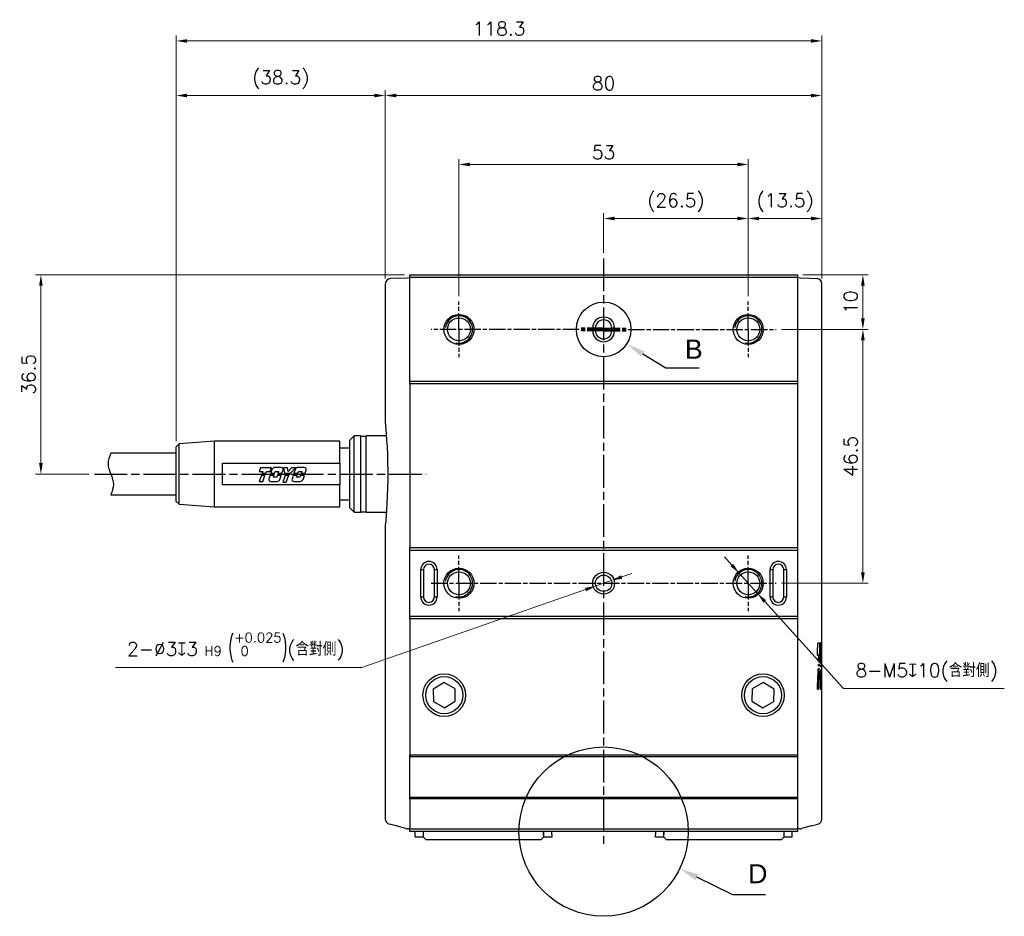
# Model space of a CAD drawing. Header units: millimetres. Extents: x 0 to 7391, y -1386 to 1500.
# Tile 40 of 127: x 4518 to 4698, y 977 to 1142. Entities that reach past the tile are written whole.
import ezdxf

# ---------------------------------------------------------------- set-up
doc = ezdxf.new("R2010")
doc.units = ezdxf.units.MM
doc.header["$LTSCALE"] = 0.5
doc.linetypes.add('AM_ISO08W050', pattern=[18, 12, -1.5, 3, -1.5])
doc.linetypes.add('AM_ISO08W050x2', pattern=[9, 6, -0.75, 1.5, -0.75])
for name, color, linetype, lineweight in [('AM_5', 3, 'Continuous', 25), ('AM_7', 4, 'AM_ISO08W050', 25), ('AM_8', 1, 'Continuous', 25)]:
    doc.layers.add(name, color=color, linetype=linetype, lineweight=lineweight)
doc.styles.get("Standard").update_dxf_attribs({"font": 'arial.ttf'})
doc.styles.add('尺寸標註', font='romans.shx', dxfattribs={"bigfont": 'CHINESET.SHX'})
doc.dimstyles.new('複本 CNS2-1$0', dxfattribs={"dimtxt": 2.5, "dimasz": 2, "dimexe": 1, "dimexo": 1, "dimgap": 1, "dimtad": 1, "dimdsep": 46, "dimtxsty": '尺寸標註', "dimcen": 0, "dimclrd": 2, "dimclre": 2, "dimclrt": 3, "dimadec": 0, "dimazin": 2, "dimtp": 0.1, "dimtm": 0.1, "dimtfac": 0.71, "dimtmove": 0, "dimatfit": 0, "dimfxl": 0, "dimlwd": 13, "dimlwe": 13, "dimarcsym": 0})
doc.dimstyles.new('複本 CNS2-1$3', dxfattribs={"dimtxt": 2.5, "dimasz": 2, "dimexe": 1, "dimexo": 1, "dimgap": 1, "dimtad": 1, "dimtoh": 1, "dimdsep": 46, "dimtxsty": '尺寸標註', "dimcen": 0, "dimclrd": 2, "dimclre": 2, "dimclrt": 3, "dimadec": 0, "dimazin": 2, "dimtp": 0.1, "dimtm": 0.1, "dimtfac": 0.71, "dimtmove": 0, "dimatfit": 0, "dimfxl": 0, "dimlwd": 13, "dimlwe": 13, "dimarcsym": 0})

# ---------------------------------------------------------------- blocks, each defined once
blk = doc.blocks.new('*S482')
at = {"layer": 'AM_5'}
for p, q in [((5720.7, 1087.5), (5716.52, 1090.11)), ((5726.84, 1087.5), (5720.7, 1087.5))]:
    blk.add_line(p, q, dxfattribs=at)
at = {"layer": 'AM_5', "linetype": 'Continuous'}
blk.add_trace([(5716.83, 1090.61), (5716.21, 1089.62), (5713.56, 1091.97)], dxfattribs=at)
at = {"layer": 'AM_5', "color": 2, "insert": (5724.2, 1089.25), "char_height": 3.5, "attachment_point": 7}
blk.add_mtext('B', dxfattribs=at)
blk = doc.blocks.new('*S483')
at = {"layer": 'AM_5'}
for p, q in [((5733, 991.05), (5726.4, 994.28)), ((5739, 991.05), (5733, 991.05))]:
    blk.add_line(p, q, dxfattribs=at)
at = {"layer": 'AM_5', "linetype": 'Continuous'}
blk.add_trace([(5726.65, 994.8), (5726.14, 993.75), (5723.25, 995.81)], dxfattribs=at)
at = {"layer": 'AM_5', "color": 2, "insert": (5737.56, 993.16), "char_height": 3.5, "attachment_point": 8}
blk.add_mtext('D', dxfattribs=at)
blk = doc.blocks.new('*D240')
at = {"layer": 'AM_5', "color": 2, "lineweight": 13}
for p, q in [((4628.25, 1039.47), (4630.14, 1040.13)), ((4626.36, 1038.81), (4623.53, 1037.82)), ((4621.64, 1037.17), (4580.63, 1022.88)), ((4580.63, 1022.88), (4535.49, 1022.88))]:
    blk.add_line(p, q, dxfattribs=at)
at = {"layer": 'AM_5', "color": 2}
for points in [[(4628.14, 1039.78), (4628.36, 1039.15), (4626.36, 1038.81)], [(4621.53, 1037.48), (4621.75, 1036.85), (4623.53, 1037.82)]]:
    blk.add_solid(points, dxfattribs=at)
at = {"layer": 'Defpoints', "color": 0}
for p in [(4623.53, 1037.82), (4626.36, 1038.81)]:
    blk.add_point(p, dxfattribs=at)
at = {"layer": 'AM_5', "color": 3, "insert": (4557.56, 1026.55), "char_height": 2.5, "attachment_point": 5, "style": '尺寸標註'}
blk.add_mtext('2-∅3{\\Famgdt|c136;x}3{}{\\H0.7x;\\C3; H9 {\\H2x;\\W0.5;(}\\S+0.025^  0;{\\H2x;\\W0.5;)}}{{}}(含對側)', dxfattribs=at)
blk = doc.blocks.new('*D249')
at = {"layer": 'AM_5', "color": 2, "lineweight": 13}
for p, q in [((4648.42, 1041.65), (4647.08, 1043.13)), ((4649.77, 1040.17), (4653.12, 1036.47)), ((4654.47, 1034.98), (4668.9, 1019.06)), ((4668.9, 1019.06), (4698.35, 1019.06))]:
    blk.add_line(p, q, dxfattribs=at)
at = {"layer": 'AM_5', "color": 2}
for points in [[(4648.67, 1041.88), (4648.17, 1041.43), (4649.77, 1040.17)], [(4654.71, 1035.21), (4654.22, 1034.76), (4653.12, 1036.47)]]:
    blk.add_solid(points, dxfattribs=at)
at = {"layer": 'Defpoints', "color": 0}
for p in [(4649.77, 1040.17), (4653.12, 1036.47)]:
    blk.add_point(p, dxfattribs=at)
at = {"layer": 'AM_5', "color": 3, "insert": (4684.13, 1021.97), "char_height": 2.5, "attachment_point": 5, "style": '尺寸標註'}
blk.add_mtext('8-M5{\\Famgdt;x}10(含對側)', dxfattribs=at)
blk = doc.blocks.new('*D250')
at = {"layer": 'AM_5', "color": 2, "lineweight": 13}
for p, q in [((4661.44, 1094.82), (4673.44, 1094.82)), ((4672.44, 1092.82), (4672.44, 1086.82)), ((4657.54, 1084.82), (4673.44, 1084.82))]:
    blk.add_line(p, q, dxfattribs=at)
at = {"layer": 'AM_5', "color": 2}
for points in [[(4672.11, 1092.82), (4672.78, 1092.82), (4672.44, 1094.82)], [(4672.11, 1086.82), (4672.78, 1086.82), (4672.44, 1084.82)]]:
    blk.add_solid(points, dxfattribs=at)
at = {"layer": 'Defpoints', "color": 0}
for p in [(4660.44, 1094.82), (4656.54, 1084.82), (4672.44, 1084.82)]:
    blk.add_point(p, dxfattribs=at)
at = {"layer": 'AM_5', "color": 3, "insert": (4670.19, 1089.82), "char_height": 2.5, "attachment_point": 5, "rotation": 90, "style": '尺寸標註'}
blk.add_mtext('10', dxfattribs=at)
blk = doc.blocks.new('*D251')
at = {"layer": 'AM_5', "color": 2, "lineweight": 13}
for p, q in [((4657.54, 1084.82), (4673.44, 1084.82)), ((4672.44, 1082.82), (4672.44, 1040.32)), ((4657.54, 1038.32), (4673.44, 1038.32))]:
    blk.add_line(p, q, dxfattribs=at)
at = {"layer": 'AM_5', "color": 2}
for points in [[(4672.11, 1082.82), (4672.78, 1082.82), (4672.44, 1084.82)], [(4672.11, 1040.32), (4672.78, 1040.32), (4672.44, 1038.32)]]:
    blk.add_solid(points, dxfattribs=at)
at = {"layer": 'Defpoints', "color": 0}
for p in [(4656.54, 1084.82), (4656.54, 1038.32), (4672.44, 1038.32)]:
    blk.add_point(p, dxfattribs=at)
at = {"layer": 'AM_5', "color": 3, "insert": (4670.19, 1061.57), "char_height": 2.5, "attachment_point": 5, "rotation": 90, "style": '尺寸標註'}
blk.add_mtext('46.5', dxfattribs=at)
blk = doc.blocks.new('*D252')
at = {"layer": 'AM_5', "color": 2, "lineweight": 13}
for p, q in [((4651.44, 1090.92), (4651.44, 1106.13)), ((4664.94, 1094.13), (4664.94, 1106.13)), ((4662.94, 1105.13), (4653.44, 1105.13))]:
    blk.add_line(p, q, dxfattribs=at)
at = {"layer": 'AM_5', "color": 2}
for points in [[(4653.44, 1105.47), (4653.44, 1104.8), (4651.44, 1105.13)], [(4662.94, 1105.47), (4662.94, 1104.8), (4664.94, 1105.13)]]:
    blk.add_solid(points, dxfattribs=at)
at = {"layer": 'Defpoints', "color": 0}
for p in [(4651.44, 1105.13), (4664.94, 1093.13), (4651.44, 1089.92)]:
    blk.add_point(p, dxfattribs=at)
at = {"layer": 'AM_5', "color": 3, "insert": (4658.19, 1108.04), "char_height": 2.5, "attachment_point": 5, "style": '尺寸標註'}
blk.add_mtext('(13.5)', dxfattribs=at)
blk = doc.blocks.new('*D253')
at = {"layer": 'AM_5', "color": 2, "lineweight": 13}
for p, q in [((4624.94, 1098.82), (4624.94, 1106.13)), ((4651.44, 1090.92), (4651.44, 1106.13)), ((4626.94, 1105.13), (4649.44, 1105.13))]:
    blk.add_line(p, q, dxfattribs=at)
at = {"layer": 'AM_5', "color": 2}
for points in [[(4626.94, 1105.47), (4626.94, 1104.8), (4624.94, 1105.13)], [(4649.44, 1105.47), (4649.44, 1104.8), (4651.44, 1105.13)]]:
    blk.add_solid(points, dxfattribs=at)
at = {"layer": 'Defpoints', "color": 0}
for p in [(4651.44, 1105.13), (4624.94, 1097.82), (4651.44, 1089.92)]:
    blk.add_point(p, dxfattribs=at)
at = {"layer": 'AM_5', "color": 3, "insert": (4638.19, 1108.04), "char_height": 2.5, "attachment_point": 5, "style": '尺寸標註'}
blk.add_mtext('(26.5)', dxfattribs=at)
blk = doc.blocks.new('*D254')
at = {"layer": 'AM_5', "color": 2, "lineweight": 13}
for p, q in [((4598.44, 1090.92), (4598.44, 1116.03)), ((4649.44, 1115.03), (4600.44, 1115.03)), ((4651.44, 1090.92), (4651.44, 1116.03))]:
    blk.add_line(p, q, dxfattribs=at)
at = {"layer": 'AM_5', "color": 2}
for points in [[(4600.44, 1115.37), (4600.44, 1114.7), (4598.44, 1115.03)], [(4649.44, 1115.37), (4649.44, 1114.7), (4651.44, 1115.03)]]:
    blk.add_solid(points, dxfattribs=at)
at = {"layer": 'Defpoints', "color": 0}
for p in [(4598.44, 1115.03), (4598.44, 1089.92), (4651.44, 1089.92)]:
    blk.add_point(p, dxfattribs=at)
at = {"layer": 'AM_5', "color": 3, "insert": (4624.94, 1117.28), "char_height": 2.5, "attachment_point": 5, "style": '尺寸標註'}
blk.add_mtext('53', dxfattribs=at)
blk = doc.blocks.new('*D255')
at = {"layer": 'AM_5', "color": 2, "lineweight": 13}
for p, q in [((4584.94, 1094.14), (4584.94, 1128.66)), ((4662.94, 1127.66), (4586.94, 1127.66)), ((4664.94, 1094.13), (4664.94, 1128.66))]:
    blk.add_line(p, q, dxfattribs=at)
at = {"layer": 'AM_5', "color": 2}
for points in [[(4586.94, 1127.99), (4586.94, 1127.33), (4584.94, 1127.66)], [(4662.94, 1127.99), (4662.94, 1127.33), (4664.94, 1127.66)]]:
    blk.add_solid(points, dxfattribs=at)
at = {"layer": 'Defpoints', "color": 0}
for p in [(4584.94, 1127.66), (4584.94, 1093.14), (4664.94, 1093.13)]:
    blk.add_point(p, dxfattribs=at)
at = {"layer": 'AM_5', "color": 3, "insert": (4624.94, 1129.91), "char_height": 2.5, "attachment_point": 5, "style": '尺寸標註'}
blk.add_mtext('80', dxfattribs=at)
blk = doc.blocks.new('*D256')
at = {"layer": 'AM_5', "color": 2, "lineweight": 13}
for p, q in [((4546.64, 1064.32), (4546.64, 1138.66)), ((4664.94, 1094.13), (4664.94, 1138.66)), ((4662.94, 1137.66), (4548.64, 1137.66))]:
    blk.add_line(p, q, dxfattribs=at)
at = {"layer": 'AM_5', "color": 2}
for points in [[(4548.64, 1137.99), (4548.64, 1137.33), (4546.64, 1137.66)], [(4662.94, 1137.99), (4662.94, 1137.33), (4664.94, 1137.66)]]:
    blk.add_solid(points, dxfattribs=at)
at = {"layer": 'Defpoints', "color": 0}
for p in [(4546.64, 1137.66), (4664.94, 1093.13), (4546.64, 1063.32)]:
    blk.add_point(p, dxfattribs=at)
at = {"layer": 'AM_5', "color": 3, "insert": (4605.79, 1139.91), "char_height": 2.5, "attachment_point": 5, "style": '尺寸標註'}
blk.add_mtext('118.3', dxfattribs=at)
blk = doc.blocks.new('*D257')
at = {"layer": 'AM_5', "color": 2, "lineweight": 13}
for p, q in [((4546.64, 1064.32), (4546.64, 1128.66)), ((4582.94, 1127.66), (4548.64, 1127.66)), ((4584.94, 1094.13), (4584.94, 1128.66))]:
    blk.add_line(p, q, dxfattribs=at)
at = {"layer": 'AM_5', "color": 2}
for points in [[(4548.64, 1127.99), (4548.64, 1127.33), (4546.64, 1127.66)], [(4582.94, 1127.99), (4582.94, 1127.33), (4584.94, 1127.66)]]:
    blk.add_solid(points, dxfattribs=at)
at = {"layer": 'Defpoints', "color": 0}
for p in [(4546.64, 1127.66), (4584.94, 1093.13), (4546.64, 1063.32)]:
    blk.add_point(p, dxfattribs=at)
at = {"layer": 'AM_5', "color": 3, "insert": (4565.79, 1130.57), "char_height": 2.5, "attachment_point": 5, "style": '尺寸標註'}
blk.add_mtext('(38.3)', dxfattribs=at)
blk = doc.blocks.new('*D261')
at = {"layer": 'AM_5', "color": 2, "lineweight": 13}
for p, q in [((4588.44, 1094.82), (4520.85, 1094.82)), ((4521.85, 1092.82), (4521.85, 1060.32)), ((4530.64, 1058.32), (4520.85, 1058.32))]:
    blk.add_line(p, q, dxfattribs=at)
at = {"layer": 'AM_5', "color": 2}
for points in [[(4521.52, 1092.82), (4522.19, 1092.82), (4521.85, 1094.82)], [(4521.52, 1060.32), (4522.19, 1060.32), (4521.85, 1058.32)]]:
    blk.add_solid(points, dxfattribs=at)
at = {"layer": 'Defpoints', "color": 0}
for p in [(4589.44, 1094.82), (4521.85, 1058.32), (4531.64, 1058.32)]:
    blk.add_point(p, dxfattribs=at)
at = {"layer": 'AM_5', "color": 3, "insert": (4519.6, 1076.57), "char_height": 2.5, "attachment_point": 5, "rotation": 90, "style": '尺寸標註'}
blk.add_mtext('36.5', dxfattribs=at)

msp = doc.modelspace()

# ---------------------------------------------------------------- linework, layer by layer
at = {"color": 7, "linetype": 'Continuous', "lineweight": 25}
for p, q in [((4587.153, 1094.198), (4585.892, 1094.132)), ((4587.153, 1094.198), (4588.928, 1094.291)), ((4588.928, 1094.291), (4589.444, 1094.318)), ((4589.444, 1094.818), (4660.444, 1094.818)), ((4589.444, 1094.318), (4589.444, 1094.818)), ((4660.444, 1094.318), (4589.444, 1094.318)), ((4589.444, 1075.318), (4589.444, 1094.318)), ((4660.444, 1094.818), (4660.444, 1094.318)), ((4660.444, 1094.318), (4660.961, 1094.291)), ((4660.444, 1094.318), (4660.444, 1075.318)), ((4660.961, 1094.291), (4662.736, 1094.198)), ((4662.736, 1094.198), (4663.997, 1094.132)), ((4584.944, 1093.133), (4584.944, 1067.63)), ((4664.944, 1027.18), (4664.944, 1093.133)), ((4622.944, 1084.568), (4622.944, 1085.068)), ((4623.444, 1085.068), (4622.944, 1085.068)), ((4623.444, 1084.568), (4622.944, 1084.568)), ((4623.444, 1085.068), (4623.444, 1084.568)), ((4626.444, 1084.568), (4626.444, 1085.068)), ((4626.944, 1085.068), (4626.444, 1085.068)), ((4626.944, 1084.568), (4626.444, 1084.568)), ((4626.944, 1085.068), (4626.944, 1084.568)), ((4589.444, 1075.318), (4660.444, 1075.318)), ((4589.444, 1074.818), (4589.444, 1075.318)), ((4660.444, 1075.318), (4660.444, 1074.818)), ((4660.444, 1074.818), (4589.444, 1074.818)), ((4589.444, 1074.818), (4589.444, 1044.818)), ((4660.444, 1074.818), (4660.444, 1044.818)), ((4553.644, 1064.318), (4547.183, 1063.856)), ((4576.644, 1064.318), (4553.644, 1064.318)), ((4553.644, 1052.318), (4553.644, 1064.318)), ((4576.644, 1060.318), (4576.644, 1064.318)), ((4579.249, 1065.318), (4578.444, 1064.513)), ((4578.444, 1052.123), (4578.444, 1064.513)), ((4580.444, 1065.318), (4579.249, 1065.318)), ((4579.249, 1055.013), (4579.249, 1065.318)), ((4580.444, 1058.318), (4580.444, 1065.318)), ((4581.444, 1065.218), (4580.444, 1065.218)), ((4585.135, 1065.318), (4581.444, 1065.318)), ((4581.444, 1058.318), (4581.444, 1065.318)), ((4547.183, 1063.856), (4546.644, 1063.318)), ((4546.644, 1053.318), (4546.644, 1063.318)), ((4547.183, 1052.779), (4547.183, 1063.856)), ((4578.444, 1063.068), (4576.644, 1063.068)), ((4546.644, 1062.118), (4534.644, 1062.118)), ((4555.144, 1056.318), (4555.144, 1060.318)), ((4555.144, 1060.318), (4576.644, 1060.318)), ((4562.068, 1059.484), (4561.818, 1058.802)), ((4564.078, 1059.484), (4562.068, 1059.484)), ((4563.839, 1058.802), (4564.078, 1059.484)), ((4564.18, 1059.143), (4563.956, 1058.459)), ((4565.85, 1059.529), (4564.713, 1059.529)), ((4566.012, 1058.459), (4566.205, 1059.037)), ((4566.299, 1059.484), (4566.504, 1058.454)), ((4567.018, 1059.484), (4566.299, 1059.484)), ((4567.141, 1058.779), (4567.018, 1059.484)), ((4567.762, 1059.484), (4567.141, 1058.779)), ((4567.597, 1058.454), (4568.506, 1059.484)), ((4568.506, 1059.484), (4567.762, 1059.484)), ((4568.433, 1059.149), (4568.196, 1058.454)), ((4570.086, 1059.529), (4568.964, 1059.529)), ((4570.247, 1058.454), (4570.441, 1059.037)), ((4576.644, 1060.318), (4576.644, 1056.318)), ((4561.818, 1058.802), (4562.5, 1058.802)), ((4562.236, 1058.057), (4561.838, 1056.931)), ((4562.897, 1058.057), (4562.236, 1058.057)), ((4562.323, 1058.3), (4562.294, 1058.219)), ((4562.294, 1058.219), (4562.955, 1058.219)), ((4562.984, 1058.3), (4562.323, 1058.3)), ((4562.5, 1058.802), (4562.377, 1058.454)), ((4562.377, 1058.454), (4563.039, 1058.454)), ((4562.493, 1056.931), (4562.897, 1058.057)), ((4562.955, 1058.219), (4562.984, 1058.3)), ((4563.039, 1058.454), (4563.164, 1058.802)), ((4563.164, 1058.802), (4563.839, 1058.802)), ((4563.824, 1058.057), (4563.629, 1057.459)), ((4564.548, 1058.057), (4563.824, 1058.057)), ((4563.904, 1058.3), (4563.878, 1058.219)), ((4563.878, 1058.219), (4564.601, 1058.219)), ((4564.63, 1058.3), (4563.904, 1058.3)), ((4563.956, 1058.459), (4564.684, 1058.459)), ((4564.445, 1057.754), (4564.548, 1058.057)), ((4565.044, 1057.754), (4564.445, 1057.754)), ((4564.601, 1058.219), (4564.63, 1058.3)), ((4564.684, 1058.459), (4564.788, 1058.766)), ((4564.788, 1058.766), (4565.383, 1058.766)), ((4565.145, 1058.057), (4565.044, 1057.754)), ((4565.878, 1058.057), (4565.145, 1058.057)), ((4565.227, 1058.3), (4565.2, 1058.219)), ((4565.2, 1058.219), (4565.933, 1058.219)), ((4565.96, 1058.3), (4565.227, 1058.3)), ((4565.383, 1058.766), (4565.28, 1058.459)), ((4565.28, 1058.459), (4566.012, 1058.459)), ((4565.642, 1057.346), (4565.878, 1058.057)), ((4565.933, 1058.219), (4565.96, 1058.3)), ((4566.583, 1058.057), (4566.167, 1056.85)), ((4566.504, 1058.454), (4567.597, 1058.454)), ((4567.461, 1058.3), (4566.535, 1058.3)), ((4566.535, 1058.3), (4566.551, 1058.219)), ((4566.551, 1058.219), (4567.39, 1058.219)), ((4567.246, 1058.057), (4566.583, 1058.057)), ((4566.793, 1056.85), (4567.186, 1057.988)), ((4567.186, 1057.988), (4567.246, 1058.057)), ((4567.39, 1058.219), (4567.461, 1058.3)), ((4568.06, 1058.056), (4567.857, 1057.463)), ((4568.789, 1058.056), (4568.06, 1058.056)), ((4568.149, 1058.3), (4568.115, 1058.219)), ((4568.115, 1058.219), (4568.844, 1058.219)), ((4568.871, 1058.3), (4568.149, 1058.3)), ((4568.196, 1058.454), (4568.923, 1058.454)), ((4568.686, 1057.754), (4568.789, 1058.056)), ((4569.285, 1057.754), (4568.686, 1057.754)), ((4568.844, 1058.219), (4568.871, 1058.3)), ((4568.923, 1058.454), (4569.029, 1058.766)), ((4569.029, 1058.766), (4569.63, 1058.766)), ((4569.388, 1058.056), (4569.285, 1057.754)), ((4570.115, 1058.056), (4569.388, 1058.056)), ((4569.472, 1058.3), (4569.444, 1058.219)), ((4569.444, 1058.219), (4570.169, 1058.219)), ((4570.196, 1058.3), (4569.472, 1058.3)), ((4569.63, 1058.766), (4569.524, 1058.454)), ((4569.524, 1058.454), (4570.247, 1058.454)), ((4569.882, 1057.352), (4570.115, 1058.056)), ((4570.169, 1058.219), (4570.196, 1058.3)), ((4580.444, 1051.318), (4580.444, 1058.318)), ((4581.444, 1051.318), (4581.444, 1058.318)), ((4576.644, 1056.318), (4555.144, 1056.318)), ((4561.838, 1056.931), (4562.493, 1056.931)), ((4563.982, 1056.969), (4565.106, 1056.963)), ((4566.167, 1056.85), (4566.793, 1056.85)), ((4568.211, 1056.968), (4569.349, 1056.968)), ((4576.644, 1052.318), (4576.644, 1056.318)), ((4534.644, 1054.518), (4546.644, 1054.518)), ((4576.644, 1053.568), (4578.444, 1053.568)), ((4579.249, 1051.318), (4579.249, 1055.013)), ((4546.644, 1053.318), (4547.183, 1052.779)), ((4547.183, 1052.779), (4553.644, 1052.318)), ((4553.644, 1052.318), (4576.644, 1052.318)), ((4578.444, 1052.123), (4579.249, 1051.318)), ((4579.249, 1051.318), (4580.444, 1051.318)), ((4580.444, 1051.418), (4581.444, 1051.418)), ((4581.444, 1051.318), (4585.135, 1051.318)), ((4584.944, 1049.029), (4584.944, 995.157)), ((4660.444, 1044.818), (4589.444, 1044.818)), ((4589.444, 1044.318), (4589.444, 1044.818)), ((4660.444, 1044.818), (4660.444, 1044.318)), ((4660.444, 1044.318), (4589.444, 1044.318)), ((4589.444, 1032.318), (4589.444, 1044.318)), ((4660.444, 1044.318), (4660.444, 1032.318)), ((4591.444, 1040.818), (4591.944, 1040.818)), ((4591.444, 1035.818), (4591.444, 1040.818)), ((4591.944, 1040.818), (4591.944, 1035.818)), ((4593.944, 1035.818), (4593.944, 1040.818)), ((4593.944, 1040.818), (4594.444, 1040.818)), ((4594.444, 1040.818), (4594.444, 1035.818)), ((4655.444, 1035.818), (4655.444, 1040.818)), ((4655.444, 1040.818), (4655.944, 1040.818)), ((4655.944, 1040.818), (4655.944, 1035.818)), ((4657.944, 1035.818), (4657.944, 1040.818)), ((4657.944, 1040.818), (4658.444, 1040.818)), ((4658.444, 1040.818), (4658.444, 1035.818)), ((4591.444, 1035.818), (4591.944, 1035.818)), ((4593.944, 1035.818), (4594.444, 1035.818)), ((4655.444, 1035.818), (4655.944, 1035.818)), ((4657.944, 1035.818), (4658.444, 1035.818)), ((4589.444, 1032.318), (4660.444, 1032.318)), ((4589.444, 1031.818), (4589.444, 1032.318)), ((4660.444, 1032.318), (4660.444, 1031.818)), ((4660.444, 1031.818), (4589.444, 1031.818)), ((4589.444, 1031.818), (4589.444, 1006.818)), ((4660.444, 1031.818), (4660.444, 1006.818)), ((4664.762, 1027.35), (4664.194, 1027.35)), ((4664.943, 1027.35), (4664.862, 1027.35)), ((4664.103, 1025.117), (4664.353, 1025.117)), ((4664.353, 1025.117), (4664.552, 1025.117)), ((4664.552, 1025.117), (4664.716, 1025.117)), ((4664.76, 1024.846), (4664.87, 1024.846)), ((4664.87, 1024.846), (4664.925, 1024.846)), ((4664.943, 1026.22), (4664.943, 1026.295)), ((4664.281, 1023.184), (4664.492, 1023.184)), ((4664.5, 1023.449), (4664.291, 1023.449)), ((4664.312, 1023.96), (4664.518, 1023.96)), ((4664.724, 1023.021), (4664.845, 1023.021)), ((4664.849, 1023.287), (4664.73, 1023.287)), ((4664.739, 1023.797), (4664.856, 1023.797)), ((4664.912, 1023.021), (4664.944, 1023.021)), ((4664.944, 1023.287), (4664.914, 1023.287)), ((4664.917, 1023.797), (4664.944, 1023.797)), ((4664.944, 995.157), (4664.944, 1024.129)), ((4664.474, 1022.646), (4664.258, 1022.646)), ((4664.689, 1021.445), (4664.821, 1021.445)), ((4664.837, 1022.484), (4664.713, 1022.484)), ((4664.897, 1021.445), (4664.821, 1021.445)), ((4664.943, 1022.484), (4664.907, 1022.484)), ((4595.708, 1020.127), (4593.726, 1018.941)), ((4597.726, 1019.004), (4595.708, 1020.127)), ((4654.18, 1020.127), (4652.163, 1019.004)), ((4656.162, 1018.941), (4654.18, 1020.127)), ((4664.669, 1020.157), (4664.67, 1020.189)), ((4664.669, 1020.126), (4664.669, 1020.157)), ((4664.669, 1020.094), (4664.669, 1020.126)), ((4664.669, 1019.943), (4664.669, 1020.018)), ((4664.67, 1020.285), (4664.67, 1020.317)), ((4664.67, 1020.253), (4664.67, 1020.285)), ((4664.67, 1020.221), (4664.67, 1020.253)), ((4664.67, 1020.189), (4664.67, 1020.221)), ((4593.726, 1018.941), (4593.763, 1016.632)), ((4597.762, 1016.694), (4597.726, 1019.004)), ((4652.163, 1019.004), (4652.126, 1016.694)), ((4656.126, 1016.632), (4656.162, 1018.941)), ((4664.11, 1018.932), (4664.35, 1018.932)), ((4664.744, 1018.868), (4664.905, 1018.868)), ((4593.763, 1016.632), (4595.78, 1015.509)), ((4595.78, 1015.509), (4597.762, 1016.694)), ((4652.126, 1016.694), (4654.108, 1015.509)), ((4654.108, 1015.509), (4656.126, 1016.632)), ((4660.444, 1006.818), (4589.444, 1006.818)), ((4589.444, 1006.518), (4589.444, 1006.818)), ((4660.444, 1006.818), (4660.444, 1006.518)), ((4660.444, 1006.518), (4589.444, 1006.518)), ((4589.444, 999.118), (4589.444, 1006.518)), ((4660.444, 1006.518), (4660.444, 999.118)), ((4589.444, 999.118), (4660.444, 999.118)), ((4589.444, 998.818), (4589.444, 999.118)), ((4660.444, 998.818), (4589.444, 998.818)), ((4589.444, 998.818), (4589.444, 993.318)), ((4660.444, 999.118), (4660.444, 998.818)), ((4660.444, 998.818), (4660.444, 993.318)), ((4586.946, 993.853), (4585.685, 994.191)), ((4662.942, 993.853), (4664.203, 994.191)), ((4588.721, 993.377), (4586.946, 993.853)), ((4589.444, 993.318), (4588.928, 993.345)), ((4589.444, 993.318), (4660.444, 993.318)), ((4589.444, 992.818), (4589.444, 993.318)), ((4660.444, 992.818), (4589.444, 992.818)), ((4590.444, 992.318), (4590.444, 992.818)), ((4590.444, 991.818), (4590.444, 992.318)), ((4591.944, 992.318), (4591.944, 992.818)), ((4591.944, 991.818), (4591.944, 992.818)), ((4613.944, 992.318), (4613.944, 992.818)), ((4613.944, 992.818), (4613.944, 991.818)), ((4615.444, 992.318), (4615.444, 992.818)), ((4615.444, 992.318), (4615.444, 991.818)), ((4634.444, 992.818), (4634.444, 992.318)), ((4634.444, 991.818), (4634.444, 992.318)), ((4635.944, 992.818), (4635.944, 992.318)), ((4635.944, 991.818), (4635.944, 992.818)), ((4657.944, 992.818), (4657.944, 992.318)), ((4657.944, 992.818), (4657.944, 991.818)), ((4659.444, 992.818), (4659.444, 992.318)), ((4659.444, 992.318), (4659.444, 991.818)), ((4660.961, 993.345), (4660.444, 993.318)), ((4660.444, 993.318), (4660.444, 992.818)), ((4662.942, 993.853), (4661.167, 993.377)), ((4591.944, 991.818), (4590.444, 991.818)), ((4592.444, 991.318), (4591.944, 991.818)), ((4613.444, 991.318), (4592.444, 991.318)), ((4613.944, 991.818), (4613.444, 991.318)), ((4615.444, 991.818), (4613.944, 991.818)), ((4635.944, 991.818), (4634.444, 991.818)), ((4635.944, 991.818), (4636.444, 991.318)), ((4657.444, 991.318), (4636.444, 991.318)), ((4657.444, 991.318), (4657.944, 991.818)), ((4659.444, 991.818), (4657.944, 991.818))]:
    msp.add_line(p, q, dxfattribs=at)
at = {"color": 7, "linetype": 'Continuous', "lineweight": 25, "flags": 128}
for points in [[(4584.945, 1067.63), (4584.944, 1067.634), (4584.957, 1067.495), (4584.994, 1067.095), (4585.048, 1066.467), (4585.116, 1065.593), (4585.188, 1064.538), (4585.26, 1063.277), (4585.32, 1061.905), (4585.363, 1060.387), (4585.384, 1058.851), (4585.379, 1057.253), (4585.351, 1055.73), (4585.3, 1054.238), (4585.236, 1052.9), (4585.161, 1051.683), (4585.089, 1050.686), (4585.024, 1049.884), (4584.964, 1049.217), (4584.945, 1049.013), (4584.947, 1049.029)], [(4584.952, 1067.484), (4584.958, 1067.416), (4584.974, 1067.24)], [(4584.974, 1067.24), (4584.976, 1067.222), (4584.995, 1067.006), (4584.995, 1067.001)]]:
    msp.add_lwpolyline(points, dxfattribs=at)
at = {"color": 7}
for centre in [(4598.444, 1084.818), (4651.444, 1084.818), (4598.444, 1038.318), (4651.444, 1038.318)]:
    msp.add_circle(centre, 2.75, dxfattribs=at)
at = {"color": 7, "linetype": 'Continuous', "lineweight": 25}
for centre, radius in [((4598.444, 1084.818), 2.1), ((4651.444, 1084.818), 2.1), ((4598.444, 1038.318), 2.1), ((4624.944, 1038.318), 2), ((4624.944, 1038.318), 1.5), ((4651.444, 1038.318), 2.1), ((4595.744, 1017.818), 3.9), ((4595.744, 1017.818), 3.4), ((4654.144, 1017.818), 3.9), ((4654.144, 1017.818), 3.4)]:
    msp.add_circle(centre, radius, dxfattribs=at)
for centre, radius, start, end in [((4585.944, 1093.133), 1, 93, 179.54697), ((4663.944, 1093.133), 1, 0.3099, 87), ((4624.944, 1085.068), 2, 0, 180), ((4624.944, 1085.068), 1.5, 0, 180), ((4624.944, 1084.568), 2, 180, 0), ((4624.944, 1084.568), 1.5, 180, 0), ((4564.713, 1058.968), 0.561, 90, 161.85644), ((4565.85, 1059.155), 0.374, 341.56346, 90), ((4568.964, 1058.968), 0.561, 90, 161.15596), ((4570.086, 1059.155), 0.374, 341.6348, 90), ((4563.984, 1057.343), 0.374, 161.85644, 269.68955), ((4565.109, 1057.524), 0.561, 269.68955, 341.56346), ((4568.211, 1057.342), 0.374, 161.15596, 270), ((4569.349, 1057.529), 0.561, 270, 341.6348), ((4592.944, 1040.818), 1.5, 0, 180), ((4592.944, 1040.818), 1, 0, 180), ((4656.944, 1040.818), 1.5, 0, 180), ((4656.944, 1040.818), 1, 0, 180), ((4592.944, 1035.818), 1.5, 180, 0), ((4592.944, 1035.818), 1, 180, 0), ((4656.944, 1035.818), 1.5, 180, 0), ((4656.944, 1035.818), 1, 180, 0), ((4585.944, 995.157), 1, 180.42571, 255), ((4663.944, 995.157), 1, 285, 359.44079), ((4588.98, 994.343), 1, 255, 267), ((4660.909, 994.343), 1, 273, 285)]:
    msp.add_arc(centre, radius, start, end, dxfattribs=at)
at = {"color": 3, "linetype": 'Continuous', "lineweight": 25}
for centre in [(4598.444, 1084.818), (4651.444, 1084.818), (4598.444, 1038.318), (4651.444, 1038.318)]:
    msp.add_arc(centre, 2.5, 256.41264, 171.49741, dxfattribs=at)
at = {"color": 7, "linetype": 'Continuous', "lineweight": 25}
for centre, major_axis, ratio, start_param, end_param in [((4564.944, 1065.034), (0, 308.302), 0.3243575, 4.5825533, 4.5898541), ((4564.944, 1045.958), (0, 307.685), 0.3243575, 4.6446046, 4.6518768), ((4564.944, 1045.958), (0, 308.302), 0.3243575, 4.6447403, 4.651998), ((4564.944, 1035.596), (0, 166.701), 0.5998764, 4.656971, 4.6574507), ((4564.944, 1034.702), (0, 150.434), 0.6647455, 4.6574507, 4.6579687), ((4564.944, 1033.919), (0, 136.037), 0.7350952, 4.6579687, 4.658524), ((4564.944, 1033.222), (0, 123.08), 0.8124802, 4.658524, 4.6591154), ((4564.944, 1032.606), (0, 111.517), 0.8967269, 4.6591154, 4.6597412), ((4564.944, 1032.074), (0, 101.401), 0.9861841, 4.6597412, 4.660398), ((4564.944, 1031.607), (100, 0), 0.9241327, 6.2311944, 6.2318789), ((4564.944, 1031.19), (100, 0), 0.8429344, 6.2318789, 6.2325877), ((4564.944, 1030.813), (100, 0), 0.768398, 6.2325877, 6.2333175), ((4564.944, 1030.467), (100, 0), 0.6990011, 6.2333175, 6.2340649), ((4564.944, 1030.145), (100, 0), 0.6334307, 6.2340649, 6.2348265), ((4564.944, 1029.842), (100, 0), 0.5706479, 6.2348265, 6.235599), ((4564.944, 1029.555), (100, 0), 0.5102822, 6.235599, 6.2363918), ((4564.944, 1029.29), (100, 0), 0.4537509, 6.2363918, 6.2372133), ((4564.944, 1029.044), (100, 0), 0.4001661, 6.2372133, 6.2380603), ((4564.944, 1028.812), (100, 0), 0.3486931, 6.2380603, 6.2389295), ((4564.944, 1028.59), (100, 0), 0.2986106, 6.2389295, 6.2398178), ((4564.944, 1028.376), (100, 0), 0.2493, 6.2398178, 6.2407219), ((4564.944, 1028.168), (100, 0), 0.2002079, 6.2407219, 6.2416388), ((4564.944, 1027.963), (100, 0), 0.1508148, 6.2416388, 6.2425651), ((4564.944, 1027.306), (100, 0), 0.082569, 0.0045961, 0.0053439), ((4564.944, 1027.274), (100, 0), 0.153787, 0.0038403, 0.0045961), ((4564.944, 1027.465), (0, 184.489), 0.5420383, 4.7084917, 4.7088643), ((4564.944, 1027.607), (0, 220.785), 0.4529297, 4.7081674, 4.7084917), ((4564.944, 1027.827), (0, 272.954), 0.3663617, 4.7078965, 4.7081674), ((4564.944, 1028.182), (0, 352.069), 0.284035, 4.7076816, 4.7078965), ((4564.944, 1028.789), (0, 480.883), 0.2079508, 4.7075223, 4.7076816), ((4564.944, 1030.028), (0, 735.622), 0.1359395, 4.7074178, 4.7075223), ((4564.944, 1027.246), (100, 0), 0.2256838, 0.003084, 0.0038403), ((4564.944, 1027.223), (100, 0), 0.3003858, 0.0023346, 0.003084), ((4564.944, 1027.204), (100, 0), 0.3802407, 0.0015994, 0.0023346), ((4564.944, 1027.19), (100, 0), 0.4678665, 0.0008859, 0.0015994), ((4564.944, 1027.182), (100, 0), 0.5619529, 0.0002002, 0.0008859), ((4564.944, 1027.18), (100, 0), 0.6603261, 6.2827325, 6.2833856), ((4564.944, 1027.185), (100, 0), 0.765729, 6.2821167, 6.2827325), ((4564.944, 1027.197), (100, 0), 0.8821045, 6.281543, 6.2821167), ((4564.944, 1027.219), (0, 101.525), 0.9849801, 4.7102199, 4.7107467), ((4564.944, 1027.253), (0, 117.267), 0.8527512, 4.7097336, 4.7102199), ((4564.944, 1027.302), (0, 135.484), 0.7380927, 4.70928, 4.7097336), ((4564.944, 1027.369), (0, 157.228), 0.6360171, 4.7088643, 4.70928), ((4564.944, 1058.865), (0, 310.839), 0.3217098, 4.5998561, 4.6036039), ((4564.944, 1052.626), (0, 310.217), 0.3217098, 4.6198496, 4.6225884), ((4564.944, 1052.626), (0, 310.839), 0.3217098, 4.6200352, 4.6237754), ((4564.944, 1043.716), (0, 310.839), 0.3217097, 4.6482632, 4.655458), ((4564.944, 1041.286), (0, 268.118), 0.3729695, 4.655458, 4.6557733), ((4564.944, 1039.378), (0, 234.411), 0.426602, 4.6557733, 4.6561312), ((4564.944, 1037.869), (0, 207.565), 0.4817758, 4.6561312, 4.6565308), ((4564.944, 1036.634), (0, 185.449), 0.5392306, 4.6565308, 4.656971), ((4564.944, 1036.858), (0, 310.839), 0.3217098, 4.6703589, 4.6737344), ((4564.944, 1030.988), (0, 310.839), 0.3217098, 4.6892542, 4.6926277), ((4564.944, 1033.918), (0, 1517.969), 0.0658775, 4.7073675, 4.7074178), ((4564.944, 1019.526), (0, 1333.844), 0.0749713, 4.7173513, 4.7174073), ((4564.944, 1022.729), (0, 688.442), 0.1452555, 4.7172416, 4.7173513), ((4564.944, 1021.84), (0, 871.604), 0.114731, 4.7171934, 4.7172416), ((4564.944, 1022.048), (0, 828.393), 0.1207157, 4.7171426, 4.7171934), ((4564.944, 1022.234), (0, 789.189), 0.1267123, 4.7170892, 4.7171426), ((4564.944, 1022.402), (0, 753.479), 0.1327177, 4.7170333, 4.7170892), ((4564.944, 1022.554), (0, 720.791), 0.1387365, 4.7169747, 4.7170333), ((4564.944, 1022.692), (0, 690.771), 0.1447658, 4.7169135, 4.7169747), ((4564.944, 1022.817), (0, 663.083), 0.1508106, 4.7168497, 4.7169135), ((4564.944, 1022.931), (0, 637.466), 0.1568712, 4.7167833, 4.7168497), ((4564.944, 1023.036), (0, 613.685), 0.1629502, 4.7167142, 4.7167833), ((4564.944, 1023.131), (0, 591.556), 0.1690457, 4.7166425, 4.7167142), ((4564.944, 1023.219), (0, 570.891), 0.1751646, 4.7165682, 4.7166425), ((4564.944, 1023.3), (0, 551.566), 0.181302, 4.7164912, 4.7165682), ((4564.944, 1023.374), (0, 533.441), 0.1874621, 4.7164116, 4.7164912), ((4564.944, 1023.443), (0, 516.401), 0.1936479, 4.7163293, 4.7164116), ((4564.944, 1023.506), (0, 500.346), 0.1998618, 4.7162443, 4.7163293), ((4564.944, 1023.565), (0, 485.203), 0.2060995, 4.7161566, 4.7162443), ((4564.944, 1023.618), (0, 470.888), 0.2123648, 4.7160663, 4.7161566), ((4564.944, 1023.668), (0, 457.326), 0.2186625, 4.7159733, 4.7160663), ((4564.944, 1023.714), (0, 444.457), 0.2249937, 4.7158775, 4.7159733), ((4564.944, 1023.757), (0, 432.236), 0.2313549, 4.7157791, 4.7158775), ((4564.944, 1023.797), (0, 420.605), 0.2377525, 4.715678, 4.7157791), ((4564.944, 1023.833), (0, 409.524), 0.244186, 4.7155741, 4.715678), ((4564.944, 1023.867), (0, 398.954), 0.2506553, 4.7154675, 4.7155741), ((4564.944, 1023.898), (0, 388.852), 0.2571674, 4.7153582, 4.7154675), ((4564.944, 1024.129), (0, 310.839), 0.3217098, 4.7113204, 4.7153582), ((4564.944, 1058.611), (0, 308.062), 0.3246097, 4.5971331, 4.5979999), ((4564.944, 1052.444), (0, 307.446), 0.3246097, 4.6170738, 4.6179405), ((4564.944, 1052.444), (0, 308.062), 0.3246097, 4.617265, 4.61813), ((4564.944, 1043.443), (0, 308.062), 0.3246097, 4.6460487, 4.6469117), ((4564.944, 1036.742), (0, 308.062), 0.3246097, 4.6678356, 4.6686975), ((4564.944, 1030.828), (0, 308.062), 0.3246097, 4.6870438, 4.6879051), ((4564.944, 1024.127), (0, 308.062), 0.3246097, 4.7087994, 4.7096605), ((4564.944, 1059.002), (0, 310.839), 0.3217098, 4.5831207, 4.5951625), ((4564.944, 1052.762), (0, 310.217), 0.3217098, 4.6031179, 4.6151564), ((4564.944, 1052.762), (0, 310.839), 0.3217098, 4.6033373, 4.6153515), ((4564.944, 1043.632), (0, 310.839), 0.3217098, 4.6390737, 4.6443005), ((4564.944, 1024.239), (0, 310.217), 0.3217098, 4.6991082, 4.7033844), ((4564.944, 1036.742), (0, 308.062), 0.3246097, 4.6627141, 4.6660895), ((4564.944, 1030.924), (0, 308.062), 0.3246097, 4.6816146, 4.6849876), ((4564.944, 1024.239), (0, 310.839), 0.3217098, 4.6991348, 4.706744), ((4564.944, 1100.547), (0, 1085.451), 0.0921276, 4.638131, 4.6382012), ((4564.944, 866.065), (0, 2073.637), 0.0482244, 4.7866275, 4.7866638), ((4564.944, 957.442), (0, 841.652), 0.118814, 4.7865369, 4.7866275), ((4564.944, 980.773), (0, 526.71), 0.1898579, 4.7863918, 4.7865369), ((4564.944, 1100.361), (0, 1082.357), 0.092391, 4.6383678, 4.6383974), ((4564.944, 1087.328), (0, 905.95), 0.1103814, 4.6384951, 4.6385306), ((4564.944, 1090.166), (0, 944.386), 0.1058889, 4.6384611, 4.6384951), ((4564.944, 1093.27), (0, 986.419), 0.1013768, 4.6384285, 4.6384611), ((4564.944, 1096.642), (0, 1032.052), 0.0968943, 4.6383974, 4.6384285), ((4564.944, 991.649), (0, 379.615), 0.2634251, 4.7861918, 4.7863918), ((4564.944, 1077.887), (0, 777.913), 0.1285491, 4.6386461, 4.6386876), ((4564.944, 1079.999), (0, 806.583), 0.1239798, 4.6386061, 4.6386461), ((4564.944, 1082.258), (0, 837.22), 0.1194429, 4.6385676, 4.6386061), ((4564.944, 1084.687), (0, 870.16), 0.1149214, 4.6385306, 4.6385676), ((4564.944, 998.065), (0, 292.596), 0.3417679, 4.7859367, 4.7861918), ((4564.944, 1072.364), (0, 702.861), 0.1422756, 4.638775, 4.638821), ((4564.944, 1074.079), (0, 726.191), 0.1377048, 4.6387305, 4.638775), ((4564.944, 1075.928), (0, 751.305), 0.1331018, 4.6386876, 4.6387305), ((4564.944, 1067.776), (0, 640.411), 0.1561497, 4.6389175, 4.6389681), ((4564.944, 1069.212), (0, 659.968), 0.1515225, 4.6388685, 4.6389175), ((4564.944, 1070.738), (0, 680.745), 0.1468978, 4.638821, 4.6388685), ((4564.944, 1002.368), (0, 234.04), 0.4272768, 4.7856264, 4.7859367), ((4564.944, 1065.128), (0, 604.297), 0.1654815, 4.6390201, 4.6390737), ((4564.944, 1066.414), (0, 621.839), 0.1608135, 4.6389681, 4.6390201), ((4564.944, 1005.366), (0, 193.061), 0.5179715, 4.7852638, 4.7856264), ((4564.944, 1007.53), (0, 163.344), 0.6122049, 4.7848543, 4.7852638), ((4564.944, 1009.196), (0, 140.331), 0.7125996, 4.7844035, 4.7848543), ((4564.944, 1010.549), (0, 121.535), 0.8228094, 4.783917, 4.7844035), ((4564.944, 1011.697), (0, 105.474), 0.9481018, 4.7834001, 4.783917), ((4564.944, 1020.571), (99.8, 0), 0.6748097, 6.262035, 6.2627365), ((4564.944, 1020.698), (99.8, 0), 0.7369707, 6.2627365, 6.2634221), ((4564.944, 1020.83), (99.8, 0), 0.8036905, 6.2634221, 6.2640892), ((4564.944, 1020.968), (99.8, 0), 0.8761946, 6.2640892, 6.264735), ((4564.944, 1021.115), (99.8, 0), 0.9560091, 6.264735, 6.2653568), ((4564.944, 1021.273), (0, 104.299), 0.9568609, 4.6945605, 4.6951557), ((4564.944, 1021.443), (0, 114.163), 0.8741857, 4.6951557, 4.6957223), ((4564.944, 1021.621), (0, 124.831), 0.7994795, 4.6957223, 4.696259), ((4564.944, 1021.809), (0, 136.451), 0.7313989, 4.696259, 4.6967652), ((4564.944, 1022.009), (0, 149.273), 0.6685735, 4.6967652, 4.6972397), ((4564.944, 1022.467), (0, 179.993), 0.5544675, 4.6976819, 4.6980907), ((4564.944, 1022.226), (0, 163.634), 0.6098976, 4.6972397, 4.6976819), ((4564.944, 1022.739), (0, 199.001), 0.5015054, 4.6980907, 4.6984653), ((4564.944, 1023.429), (0, 249.272), 0.4003662, 4.6988048, 4.6991082), ((4564.944, 1023.054), (0, 221.611), 0.4503382, 4.6984653, 4.6988048), ((4564.944, 1020.571), (100, 0), 0.6748097, 6.2620773, 6.2627774), ((4564.944, 1020.698), (100, 0), 0.7369707, 6.2627774, 6.2634617), ((4564.944, 1020.83), (100, 0), 0.8036905, 6.2634617, 6.2641274), ((4564.944, 1020.968), (100, 0), 0.8761946, 6.2641274, 6.2647719), ((4564.944, 1021.115), (100, 0), 0.9560091, 6.2647719, 6.2653925), ((4564.944, 1021.273), (0, 104.508), 0.9568609, 4.6945962, 4.6951902), ((4564.944, 1021.443), (0, 114.392), 0.8741857, 4.6951902, 4.6957556), ((4564.944, 1021.621), (0, 125.081), 0.7994795, 4.6957556, 4.6962913), ((4564.944, 1021.809), (0, 136.724), 0.7313989, 4.6962913, 4.6967964), ((4564.944, 1022.009), (0, 149.572), 0.6685735, 4.6967964, 4.69727), ((4564.944, 1022.467), (0, 180.353), 0.5544675, 4.6977113, 4.6981193), ((4564.944, 1022.226), (0, 163.962), 0.6098976, 4.69727, 4.6977113), ((4564.944, 1022.739), (0, 199.4), 0.5015054, 4.6981193, 4.6984932), ((4564.944, 1023.429), (0, 249.771), 0.4003662, 4.698832, 4.6991348), ((4564.944, 1023.054), (0, 222.055), 0.4503382, 4.6984932, 4.698832), ((4564.944, 1012.698), (100, 0), 0.9136271, 0.0704554, 0.0710111), ((4564.944, 1013.55), (100, 0), 0.7925548, 0.0698545, 0.0704554), ((4564.944, 1014.298), (100, 0), 0.6853833, 0.0692133, 0.0698545), ((4564.944, 1014.977), (100, 0), 0.5872236, 0.068537, 0.0692133), ((4564.944, 1015.611), (100, 0), 0.4946404, 0.0678306, 0.068537), ((4564.944, 1016.217), (100, 0), 0.4052394, 0.0670992, 0.0678306), ((4564.944, 1020.082), (99.8, 0), 0.4540211, 6.2591208, 6.2598618), ((4564.944, 1020.204), (99.8, 0), 0.506392, 6.2598618, 6.2605949), ((4564.944, 1020.326), (99.8, 0), 0.5603082, 6.2605949, 6.2613202), ((4564.944, 1016.78), (100, 0), 0.3212166, 0.0663491, 0.0670992), ((4564.944, 1020.448), (99.8, 0), 0.6162013, 6.2613202, 6.262035), ((4564.944, 1017.292), (100, 0), 0.2439757, 0.0655877, 0.0663491), ((4564.944, 1017.77), (100, 0), 0.171135, 0.0648223, 0.0655877), ((4564.944, 1018.227), (100, 0), 0.1004971, 0.0640604, 0.0648223), ((4564.944, 1018.679), (100, 0), 0.0300037, 0.0633094, 0.0640604), ((4564.944, 1019.485), (100, 0), 0.2202097, 6.2551798, 6.25601), ((4564.944, 1019.608), (100, 0), 0.2655094, 6.25601, 6.2568265), ((4564.944, 1019.728), (100, 0), 0.3110368, 6.2568265, 6.2576268), ((4564.944, 1019.846), (100, 0), 0.3572455, 6.2576268, 6.2584084), ((4564.944, 1019.964), (100, 0), 0.4046276, 6.2584084, 6.2591689), ((4564.944, 1020.082), (100, 0), 0.4540211, 6.2591689, 6.2599084), ((4564.944, 1020.204), (100, 0), 0.506392, 6.2599084, 6.2606401), ((4564.944, 1020.326), (100, 0), 0.5603082, 6.2606401, 6.2613639), ((4564.944, 1020.448), (100, 0), 0.6162013, 6.2613639, 6.2620773)]:
    msp.add_ellipse(centre, major_axis=major_axis, ratio=ratio, start_param=start_param, end_param=end_param, dxfattribs=at)
at = {"color": 7}
msp.add_spline([(4534.644, 1062.118), (4534.144, 1060.218), (4535.144, 1056.418), (4534.644, 1054.518)], degree=3, dxfattribs=at)
at = {"layer": 'AM_7'}
for p, q in [((4624.944, 1097.818), (4624.944, 989.818)), ((4531.644, 1058.318), (4592.444, 1058.318))]:
    msp.add_line(p, q, dxfattribs=at)
at = {"layer": 'AM_7', "linetype": 'AM_ISO08W050x2'}
for p, q in [((4598.444, 1084.818), (4598.444, 1089.918)), ((4651.444, 1084.818), (4651.444, 1089.918)), ((4624.944, 1084.818), (4593.344, 1084.818)), ((4598.444, 1084.818), (4598.444, 1079.718)), ((4624.944, 1085.068), (4620.444, 1085.068)), ((4624.944, 1084.568), (4620.444, 1084.568)), ((4624.944, 1085.068), (4629.444, 1085.068)), ((4624.944, 1084.818), (4656.544, 1084.818)), ((4624.944, 1084.568), (4629.444, 1084.568)), ((4651.444, 1084.818), (4651.444, 1079.718)), ((4598.444, 1038.318), (4598.444, 1043.418)), ((4651.444, 1038.318), (4651.444, 1043.418)), ((4593.344, 1038.318), (4656.544, 1038.318)), ((4598.444, 1038.318), (4598.444, 1033.218)), ((4651.444, 1038.318), (4651.444, 1033.218))]:
    msp.add_line(p, q, dxfattribs=at)
at = {"layer": 'AM_8'}
for centre, radius in [((4624.944, 1084.818), 5), ((4624.944, 992.818), 15.51)]:
    msp.add_circle(centre, radius, dxfattribs=at)

# ---------------------------------------------------------------- block references
at = {"layer": 'AM_5'}
for name in ['*S482', '*S483']:
    msp.add_blockref(name, (-1084.372, -9.802), dxfattribs=at)

# ---------------------------------------------------------------- dimensions: what is measured, and where the dimension line sits
for base, p1, p2, picture, middle in [((4546.644, 1137.661), (4664.944, 1093.133), (4546.644, 1063.318), '*D256', (4605.794, 1139.911)), ((4584.944, 1127.661), (4664.944, 1093.133), (4584.944, 1093.141), '*D255', (4624.944, 1129.911)), ((4598.444, 1115.033), (4651.444, 1089.918), (4598.444, 1089.918), '*D254', (4624.944, 1117.283))]:
    dim = msp.add_linear_dim(base=base, p1=p1, p2=p2, dimstyle='複本 CNS2-1$0', dxfattribs=at)
    dim.commit()
    dim.dimension.update_dxf_attribs({"geometry": picture, "text_midpoint": middle})
for base, p1, p2, picture, middle in [((4546.644, 1127.661), (4584.944, 1093.133), (4546.644, 1063.318), '*D257', (4565.794, 1130.566)), ((4651.444, 1105.133), (4624.944, 1097.818), (4651.444, 1089.918), '*D253', (4638.194, 1108.038)), ((4651.444, 1105.133), (4664.944, 1093.133), (4651.444, 1089.918), '*D252', (4658.194, 1108.038))]:
    dim = msp.add_linear_dim(base=base, p1=p1, p2=p2, text='(<>)', dimstyle='複本 CNS2-1$0', override={"dimtix": 1}, dxfattribs=at)
    dim.commit()
    dim.dimension.update_dxf_attribs({"geometry": picture, "text_midpoint": middle})
for base, p1, p2, picture, middle in [((4521.854, 1058.318), (4589.444, 1094.818), (4531.644, 1058.318), '*D261', (4519.604, 1076.568)), ((4672.444, 1084.818), (4660.444, 1094.818), (4656.544, 1084.818), '*D250', (4670.194, 1089.818)), ((4672.444, 1038.318), (4656.544, 1084.818), (4656.544, 1038.318), '*D251', (4670.194, 1061.568))]:
    dim = msp.add_linear_dim(base=base, p1=p1, p2=p2, angle=90, dimstyle='複本 CNS2-1$0', dxfattribs=at)
    dim.commit()
    dim.dimension.update_dxf_attribs({"geometry": picture, "text_midpoint": middle})
for p1, p2, text, override, picture, middle in [((4649.765, 1040.17), (4653.123, 1036.466), '8-M<>{\\Famgdt;x}10(含對側)', {"dimdec": 1, "dimpost": '<>', "dimtix": 1}, '*D249', (4684.125, 1019.065)), ((4626.361, 1038.811), (4623.528, 1037.824), '2-<>{\\Famgdt|c136;x}3{}{\\H0.7x;\\C3; H9 {\\H2x;\\W0.5;(}\\S+0.025^  0;{\\H2x;\\W0.5;)}}{{}}(含對側)', {"dimtp": 0.02, "dimtm": 0, "dimtdec": 3}, '*D240', (4557.56, 1022.883))]:
    dim = msp.add_diameter_dim_2p(p1=p1, p2=p2, text=text, dimstyle='複本 CNS2-1$3', override=override, dxfattribs=at)
    dim.commit()
    dim.dimension.update_dxf_attribs({"geometry": picture, "text_midpoint": middle, "dimtype": 163})

doc.saveas('drawing.dxf')
